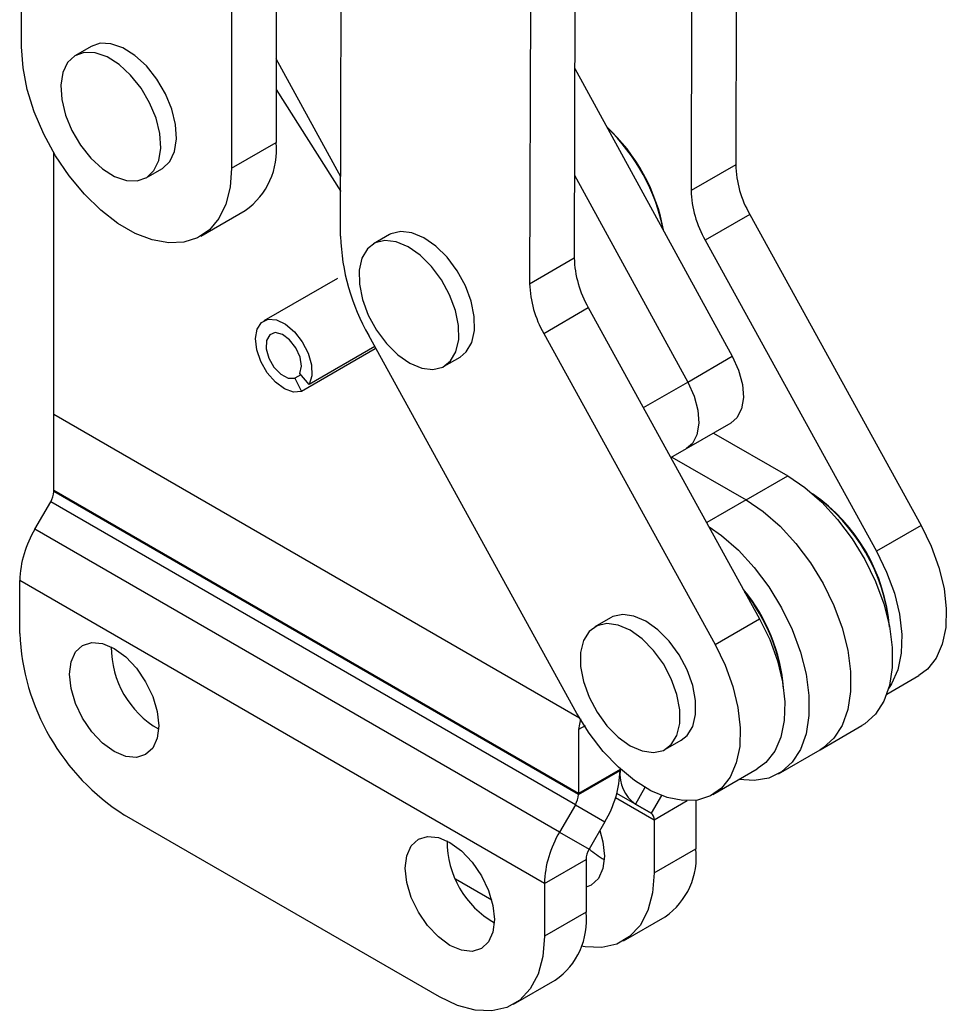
# Model space of a CAD drawing. Extents: x 54 to 540, y 63 to 421.
# Tile 9 of 11: x 493 to 540, y 256 to 305. Entities that reach past the tile are written whole.
import ezdxf

# ---------------------------------------------------------------- set-up
doc = ezdxf.new("R2010")
doc.units = 0
doc.header["$LTSCALE"] = 1.5
doc.layers.get('0').update_dxf_attribs({"linetype": 'CONTINUOUS'})

msp = doc.modelspace()

# ---------------------------------------------------------------- linework, layer by layer
at = {"color": 7, "linetype": 'CONTINUOUS'}
for p, q in [((506.234373, 317.472164), (506.237712, 299.281791)), ((503.98047, 316.171013), (503.983809, 297.980641)), ((529.508039, 312.367259), (529.46678, 298.152644)), ((509.497403, 294.541888), (509.547794, 311.902788)), ((527.254137, 311.066108), (527.212878, 296.851494)), ((493.377208, 304.101105), (493.376341, 308.817128)), ((521.347585, 307.656329), (521.306326, 293.441714)), ((519.093682, 306.355178), (519.052423, 292.140564)), ((496.894715, 304.134292), (496.099221, 303.675063)), ((509.506103, 297.539118), (506.236936, 303.507927)), ((521.334101, 303.010662), (529.296685, 288.472664)), ((506.23722, 301.960929), (509.503964, 296.802243)), ((503.983809, 297.980641), (506.237712, 299.281791)), ((495.003995, 285.523913), (495.003995, 298.749689)), ((529.46678, 298.152644), (527.212878, 296.851494)), ((499.670805, 297.488225), (500.4663, 297.947455)), ((521.318463, 297.622912), (527.042782, 287.171513)), ((502.430203, 294.545507), (504.684106, 295.846657)), ((530.17918, 295.642769), (527.925277, 294.341619)), ((530.17918, 295.642769), (538.836829, 279.924464)), ((511.964506, 294.618281), (511.169011, 294.159052)), ((527.925277, 294.341619), (536.582926, 278.623314)), ((519.052423, 292.140564), (521.306326, 293.441714)), ((509.339564, 292.410765), (505.611343, 290.258509)), ((519.764823, 289.630689), (522.018726, 290.931839)), ((522.018726, 290.931839), (530.676375, 275.213535)), ((519.764823, 289.630689), (528.422472, 273.912384)), ((521.441222, 270.42444), (510.922202, 289.522135)), ((511.250298, 288.850808), (507.522077, 286.698552)), ((511.230428, 288.962541), (507.918073, 287.05036)), ((514.740595, 287.972215), (515.53609, 288.431445)), ((527.042782, 287.171513), (529.296685, 288.472664)), ((507.918073, 287.05036), (507.443769, 287.598132)), ((507.491069, 287.543505), (507.180423, 287.364173)), ((507.180423, 287.364173), (507.522077, 286.698552)), ((495.003995, 281.690484), (495.003995, 285.523913)), ((526.985336, 283.809072), (529.239239, 285.110223)), ((528.343989, 284.593405), (532.095281, 282.42783)), ((526.193674, 283.352055), (526.985336, 283.809072)), ((526.238578, 283.377978), (529.989871, 281.212403)), ((529.989871, 281.212403), (532.095281, 282.42783)), ((521.520499, 266.382831), (495.003995, 281.690484)), ((495.003995, 281.642559), (495.003995, 281.690484)), ((521.520499, 266.334906), (495.003995, 281.642559)), ((494.052412, 279.740703), (494.848665, 281.119852)), ((521.365169, 265.8122), (494.848665, 281.119852)), ((520.568917, 264.433051), (494.052412, 279.740703)), ((538.836829, 279.924464), (536.582926, 278.623314)), ((519.796926, 261.835201), (493.280422, 277.142853)), ((493.280422, 274.472739), (493.280422, 277.142853)), ((523.146054, 275.26183), (522.35056, 274.802601)), ((528.422472, 273.912384), (530.676375, 275.213535)), ((537.104726, 271.401647), (538.72093, 272.334661)), ((521.61721, 270.160431), (521.520499, 269.606891)), ((521.857014, 269.801157), (521.520499, 269.606891)), ((533.739566, 268.59298), (535.844976, 269.808408)), ((521.520499, 269.606891), (521.520499, 266.382831)), ((525.922146, 268.615764), (526.71764, 269.074993)), ((531.634155, 267.377553), (533.739566, 268.59298)), ((523.62591, 267.598259), (521.520499, 266.382831)), ((521.520499, 266.334906), (523.62591, 267.550334)), ((523.62591, 267.620985), (523.62591, 267.598259)), ((523.62591, 267.598259), (523.62591, 267.550334)), ((528.306573, 266.322581), (530.560476, 267.623732)), ((521.520499, 266.382831), (521.520499, 266.334906)), ((521.365169, 265.8122), (520.568917, 264.433051)), ((521.365169, 265.8122), (522.853919, 264.952484)), ((524.3979, 265.843805), (525.194152, 265.383988)), ((527.454893, 266.033246), (527.454893, 263.585936)), ((514.493625, 256.102562), (498.583723, 265.287153)), ((522.853919, 264.952484), (522.057667, 263.573334)), ((525.349483, 265.040623), (525.349483, 262.370509)), ((520.568917, 264.433051), (522.057667, 263.573334)), ((525.349483, 262.370509), (527.454893, 263.585936)), ((519.796926, 261.835201), (521.902337, 263.050628)), ((521.902337, 263.050628), (521.902337, 260.380514)), ((517.139075, 260.986221), (515.307065, 262.043818)), ((519.796926, 261.835201), (519.796926, 259.165086)), ((521.902337, 260.380514), (519.796926, 259.165086)), ((523.795877, 258.936674), (525.901287, 260.152102)), ((518.243321, 255.731252), (520.348731, 256.946679))]:
    msp.add_line(p, q, dxfattribs=at)
at = {"color": 8, "linetype": 'CONTINUOUS'}
for p, q in [((524.802317, 285.87812), (527.042782, 287.171513)), ((521.577895, 270.183126), (495.003995, 285.523913)), ((529.989871, 281.212403), (528.00373, 280.065828)), ((523.62591, 267.598259), (523.641255, 267.607117)), ((523.673758, 267.577956), (523.62591, 267.550334)), ((524.883528, 266.684937), (524.3979, 265.843805)), ((525.194152, 265.383988), (523.45843, 266.385999)), ((524.3979, 265.843805), (523.458466, 266.386129)), ((525.711805, 266.28059), (525.194152, 265.383988)), ((525.349483, 265.040623), (523.394384, 266.169278)), ((527.02298, 266.006713), (525.349483, 265.040623))]:
    msp.add_line(p, q, dxfattribs=at)
at = {"color": 7, "linetype": 'CONTINUOUS', "flags": 128}
for points in [[(503.983809, 297.980641), (503.911664, 297.014285), (503.696826, 296.157764), (503.345157, 295.434442), (502.866248, 294.864048), (502.273163, 294.462142), (501.58208, 294.239687), (500.811849, 294.20275), (499.983481, 294.35234), (499.119571, 294.684375), (498.243685, 295.189799), (497.379714, 295.854825), (496.551226, 296.661313), (495.780819, 297.587264), (495.089507, 298.60742), (494.496149, 299.693955), (494.01693, 300.81723), (493.66492, 301.946605), (493.449722, 303.051275), (493.377208, 304.101105)], [(500.4663, 297.947455), (500.493728, 297.963783), (500.861812, 298.311379), (501.103126, 298.817604), (501.203646, 299.453038), (501.15753, 300.18075), (500.96746, 300.95845), (500.644479, 301.74094), (500.20736, 302.482745), (499.681506, 303.140753), (499.097477, 303.676723), (498.489216, 304.059508), (497.892071, 304.266861), (497.340749, 304.28673), (496.894715, 304.134292)], [(495.462395, 302.804913), (495.361875, 302.169479), (495.407991, 301.441766), (495.598062, 300.664067), (495.921042, 299.881577), (496.358161, 299.139772), (496.884015, 298.481764), (497.468044, 297.945794), (498.076305, 297.563009), (498.673449, 297.355656), (499.224773, 297.335786), (499.698234, 297.504553), (500.066317, 297.85215), (500.307631, 298.358375), (500.408151, 298.993808), (500.362036, 299.721521), (500.171965, 300.49922), (499.848984, 301.28171), (499.411865, 302.023515), (498.886011, 302.681523), (498.301982, 303.217494), (497.693721, 303.600279), (497.096577, 303.807631), (496.545254, 303.827501), (496.071793, 303.658734), (495.70371, 303.311137), (495.462395, 302.804913)], [(515.53609, 288.431445), (515.852845, 288.695064), (516.126658, 289.164998), (516.262364, 289.772081), (516.252079, 290.481028), (516.096399, 291.250639), (515.804373, 292.036188), (515.392971, 292.792019), (514.886103, 293.474208), (514.313226, 294.043109), (513.707633, 294.465658), (513.104521, 294.717299), (512.538938, 294.783406), (512.043755, 294.66014), (511.964506, 294.618281)], [(512.391876, 288.547387), (512.997468, 288.124838), (513.600581, 287.873197), (514.166163, 287.807089), (514.661347, 287.930356), (515.057351, 288.235834), (515.331163, 288.705769), (515.46687, 289.312852), (515.456585, 290.021799), (515.300905, 290.79141), (515.008878, 291.576958), (514.597476, 292.33279), (514.090608, 293.014979), (513.517731, 293.583879), (512.912138, 294.006429), (512.309026, 294.25807), (511.743443, 294.324177), (511.24826, 294.20091), (510.852256, 293.895432), (510.578444, 293.425497), (510.442736, 292.818415), (510.453022, 292.109468), (510.608701, 291.339857), (510.900728, 290.554308), (511.31213, 289.798477), (511.818999, 289.116287), (512.391876, 288.547387)], [(507.522077, 286.698552), (507.120311, 286.667217), (506.666864, 286.827131), (506.208931, 287.161651), (505.794173, 287.635959), (505.465758, 288.200692), (505.257866, 288.797071), (505.192135, 289.363027), (505.275405, 289.839655), (505.499011, 290.17735), (505.839679, 290.340963), (506.261954, 290.313467), (506.721885, 290.097722), (507.171603, 289.716184), (507.564303, 289.208563), (507.859112, 288.62769), (508.025347, 288.034024), (508.045707, 287.48935), (507.918073, 287.05036)], [(507.443769, 287.598132), (507.52543, 287.969314), (507.454184, 288.431299), (507.242112, 288.905742), (506.925177, 289.312184), (506.557128, 289.581701), (506.200378, 289.668587), (505.915427, 289.558107), (505.750598, 289.268997), (505.733842, 288.850285), (505.868002, 288.372978), (506.130326, 287.918018), (506.476328, 287.562561), (506.847333, 287.366884), (507.180423, 287.364173)], [(529.296685, 288.472664), (529.616793, 287.764935), (529.808593, 287.05334), (529.858976, 286.386511), (529.764499, 285.810022), (529.531617, 285.363272), (529.239239, 285.110223)], [(527.042782, 287.171513), (527.36289, 286.463785), (527.55469, 285.752189), (527.605073, 285.085361), (527.510596, 284.508871), (527.277714, 284.062121), (526.985336, 283.809072)], [(527.042782, 287.171513), (527.36289, 286.463785), (527.55469, 285.752189), (527.605073, 285.085361), (527.510596, 284.508871), (527.277714, 284.062121), (526.985336, 283.809072)], [(532.095281, 282.42783), (532.968175, 281.840395), (533.817259, 281.101935), (534.619372, 280.232594), (535.352637, 279.256084), (535.997047, 278.199043), (536.535028, 277.090304), (536.951902, 275.960112), (537.236302, 274.839293), (537.380468, 273.758421), (537.380468, 272.74698), (537.236302, 271.832559), (536.951902, 271.040101), (536.535028, 270.391222), (535.997047, 269.903622), (535.844976, 269.808408)], [(529.989871, 281.212403), (530.862765, 280.624967), (531.711849, 279.886508), (532.513962, 279.017166), (533.247226, 278.040656), (533.891636, 276.983615), (534.429617, 275.874877), (534.846492, 274.744684), (535.130892, 273.623865), (535.275058, 272.542994), (535.275058, 271.531552), (535.130892, 270.617131), (534.846492, 269.824674), (534.429617, 269.175794), (533.891636, 268.688195), (533.739566, 268.59298)], [(529.989871, 281.212403), (530.862765, 280.624967), (531.711849, 279.886508), (532.513962, 279.017166), (533.247226, 278.040656), (533.891636, 276.983615), (534.429617, 275.874877), (534.846492, 274.744684), (535.130892, 273.623865), (535.275058, 272.542994), (535.275058, 271.531552), (535.130892, 270.617131), (534.846492, 269.824674), (534.429617, 269.175794), (533.891636, 268.688195), (533.739566, 268.59298)], [(528.119812, 279.855076), (528.757355, 279.40954), (529.606438, 278.67108), (530.408551, 277.801739), (531.141816, 276.825228), (531.786226, 275.768188), (532.324207, 274.659449), (532.741081, 273.529257), (533.025482, 272.408437), (533.169648, 271.327566), (533.169648, 270.316125), (533.025482, 269.401703), (532.741081, 268.609246), (532.324207, 267.960367), (531.786226, 267.472767), (531.141816, 267.159747), (530.408551, 267.029845), (529.624466, 267.083386)], [(538.836829, 279.924464), (539.349071, 278.871696), (539.739687, 277.797925), (539.99681, 276.73578), (540.112626, 275.717531), (540.083618, 274.774117), (539.910665, 273.934204), (539.599022, 273.223314), (539.158162, 272.663043), (538.72093, 272.334661)], [(536.582926, 278.623314), (537.095168, 277.570545), (537.485785, 276.496775), (537.742907, 275.434629), (537.858723, 274.41638), (537.829715, 273.472966), (537.656762, 272.633054), (537.34512, 271.922164), (537.202064, 271.704033)], [(526.71764, 269.074993), (527.010455, 269.31165), (527.293415, 269.770873), (527.43913, 270.369433), (527.43913, 271.072544), (527.293415, 271.839342), (527.010455, 272.625265), (526.606695, 273.384636), (526.105597, 274.073325), (525.536287, 274.651308), (524.931847, 275.084993), (524.327408, 275.349178), (523.758098, 275.428508), (523.257, 275.318373), (523.146054, 275.26183)], [(530.676375, 275.213535), (531.188617, 274.160766), (531.579233, 273.086996), (531.836356, 272.02485), (531.952172, 271.006601), (531.923164, 270.063187), (531.750211, 269.223275), (531.438568, 268.512384), (530.997708, 267.952114), (530.560476, 267.623732)], [(524.136353, 268.792601), (524.740792, 268.528416), (525.310102, 268.449086), (525.8112, 268.559221), (526.21496, 268.852421), (526.49792, 269.311644), (526.643635, 269.910204), (526.643635, 270.613314), (526.49792, 271.380112), (526.21496, 272.166035), (525.8112, 272.925407), (525.310102, 273.614096), (524.740792, 274.192078), (524.136353, 274.625764), (523.531914, 274.889949), (522.962603, 274.969278), (522.461505, 274.859144), (522.057745, 274.565944), (521.774785, 274.10672), (521.62907, 273.508161), (521.62907, 272.805051), (521.774785, 272.038252), (522.057745, 271.25233), (522.461505, 270.492959), (522.962603, 269.804269), (523.531914, 269.226287), (524.136353, 268.792601)], [(500.307296, 269.803806), (500.230496, 269.174507), (500.00533, 268.676764), (499.647143, 268.344499), (499.180344, 268.200356), (498.636746, 268.254156), (498.053392, 268.502232), (497.47004, 268.927681), (496.926442, 269.501506), (496.459643, 270.184603), (496.101456, 270.930423), (495.87629, 271.688137), (495.79949, 272.406107), (495.87629, 273.035406), (496.101456, 273.533147), (496.459643, 273.865412), (496.926442, 274.009555), (497.47004, 273.955757), (498.053392, 273.707679), (498.636746, 273.282232), (499.180344, 272.708405), (499.647143, 272.025307), (500.00533, 271.279488), (500.230496, 270.521777), (500.307296, 269.803806)], [(528.422472, 273.912384), (528.934714, 272.859615), (529.32533, 271.785845), (529.582453, 270.723699), (529.698269, 269.70545), (529.669261, 268.762036), (529.496308, 267.922124), (529.184665, 267.211234), (528.743805, 266.650963), (528.187119, 266.258339), (527.531522, 266.045289), (526.796936, 266.018287), (526.005681, 266.178153), (525.181799, 266.52003), (524.350322, 267.03353), (523.536513, 267.703051), (522.765101, 268.50825), (522.059525, 269.424661), (521.441222, 270.42444)], [(517.277858, 260.006909), (517.201059, 259.37761), (516.975893, 258.879867), (516.617705, 258.547602), (516.150907, 258.403459), (515.607308, 258.457259), (515.023956, 258.705335), (514.440603, 259.130784), (513.897004, 259.704609), (513.430205, 260.387706), (513.072018, 261.133525), (512.846853, 261.891239), (512.770052, 262.60921), (512.846853, 263.238509), (513.072018, 263.73625), (513.430205, 264.068515), (513.897004, 264.212658), (514.440603, 264.15886), (515.023956, 263.910781), (515.607308, 263.485335), (516.150907, 262.911508), (516.617705, 262.22841), (516.975893, 261.482591), (517.201059, 260.724879), (517.277858, 260.006909)], [(522.595498, 264.504884), (522.753615, 263.930302), (522.830414, 263.212331), (522.753615, 262.583032), (522.528449, 262.085289), (522.170261, 261.753024), (521.902337, 261.643301)], [(525.349483, 262.370509), (525.268913, 261.35359), (525.029654, 260.460592), (524.638975, 259.718649), (524.108745, 259.150303), (523.455077, 258.772826), (522.697832, 258.597687), (521.860017, 258.630204), (521.652845, 258.668279)], [(519.796926, 259.165086), (519.716357, 258.148167), (519.477098, 257.25517), (519.086419, 256.513226), (518.556189, 255.944881), (517.902521, 255.567404), (517.145276, 255.392264), (516.307461, 255.424782), (515.414534, 255.66397), (514.493625, 256.102562)]]:
    msp.add_lwpolyline(points, dxfattribs=at)
at = {"color": 7, "linetype": 'CONTINUOUS'}
for centre, radius, start, end in [((516.467666, 293.100719), 9.518603, 10.2467845, 47.1729989), ((516.21078, 292.952969), 9.78501, 11.0704183, 46.3493646), ((502.552251, 298.879721), 3.707328, 305.1023058, 6.2261381), ((534.805433, 298.31192), 5.341029, 181.7088807, 209.9831086), ((532.551531, 297.010769), 5.341029, 181.7088807, 209.9831086), ((520.174728, 294.860441), 10.682075, 181.7088862, 209.9830826), ((526.644979, 293.60099), 5.341029, 181.7088807, 209.9831086), ((524.391076, 292.299839), 5.341029, 181.7088807, 209.9831086), ((493.922527, 281.679501), 1.082099, 328.8562019, 358.0435838), ((528.157716, 274.030665), 9.120511, 4.7282855, 55.2663448), ((527.925341, 273.896519), 9.35978, 5.7008769, 54.2937445), ((498.655354, 276.959239), 5.378067, 148.8562887, 178.0434729), ((522.914146, 270.963642), 9.005575, 4.5174427, 39.529337), ((522.70607, 270.834568), 9.220667, 5.6654061, 38.3535854), ((504.745877, 274.9686), 11.476173, 182.4763987, 237.5236107), ((502.662619, 273.765807), 4.75314, 179.7634882, 240.231146), ((518.250997, 267.733942), 5.378048, 328.8562362, 358.0435296), ((525.492113, 267.366679), 1.875219, 174.3795547, 234.3020442), ((520.439031, 266.371848), 1.082099, 328.8562019, 358.0435838), ((524.973987, 265.077574), 0.377309, 354.3798645, 54.3018787), ((525.171859, 261.651587), 5.378067, 148.8562887, 178.0434729), ((519.633184, 263.96891), 4.753141, 179.7634991, 240.231135), ((522.983815, 263.013682), 1.082109, 148.8563284, 178.0433684), ((524.445212, 266.168184), 3.515015, 227.3419848, 242.5667788), ((523.806735, 263.168136), 3.672004, 304.7789031, 6.5332617), ((518.254179, 259.962713), 3.672004, 304.7789031, 6.5332617)]:
    msp.add_arc(centre, radius, start, end, dxfattribs=at)

doc.saveas('drawing.dxf')
